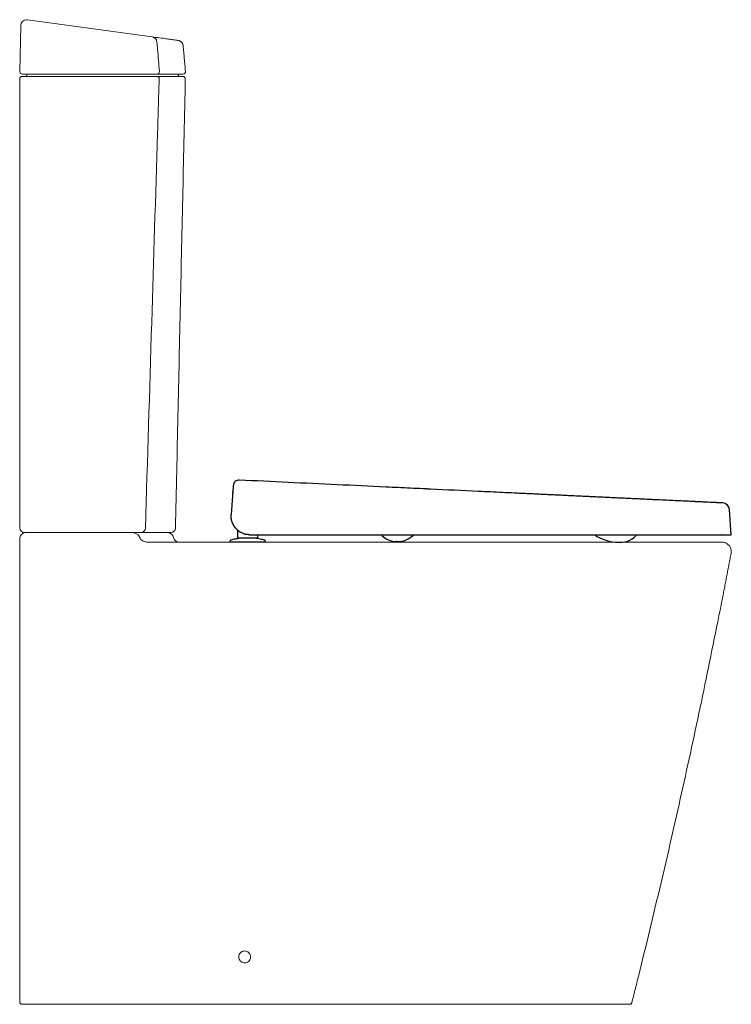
# Model space of a CAD drawing. Header units: millimetres. Extents: x 3780.036 to 3780.637, y 1874.468 to 1875.299.
import ezdxf

# ---------------------------------------------------------------- set-up
doc = ezdxf.new("R2010")
doc.units = ezdxf.units.MM
doc.linetypes.add('SLD-Solid', pattern=[0])
doc.layers.add('SANINDUSA', color=3, linetype='Continuous')

msp = doc.modelspace()

# ---------------------------------------------------------------- linework, layer by layer
at = {"layer": 'SANINDUSA', "linetype": 'SLD-Solid', "lineweight": 15}
for p, q in [((3780.04244, 1875.2989), (3780.04312, 1875.29885)), ((3780.04312, 1875.29885), (3780.14823, 1875.28443)), ((3780.03732, 1875.29399), (3780.03664, 1875.25505)), ((3780.03644, 1874.87002), (3780.03644, 1875.24902)), ((3780.03844, 1875.25102), (3780.04144, 1875.25102)), ((3780.04176, 1875.25302), (3780.03876, 1875.25302)), ((3780.04144, 1875.25102), (3780.1494, 1875.25102)), ((3780.14963, 1875.25302), (3780.04176, 1875.25302)), ((3780.04144, 1874.86602), (3780.04044, 1874.86602)), ((3780.13784, 1874.86602), (3780.04144, 1874.86602))]:
    msp.add_line(p, q, dxfattribs=at)
at = {"layer": 'SANINDUSA'}
for p, q in [((3780.21651, 1874.90275), (3780.21651, 1874.90277)), ((3780.63749, 1874.86428), (3780.636, 1874.88552)), ((3780.22059, 1874.86141), (3780.22059, 1874.86812)), ((3780.214, 1874.85853), (3780.214, 1874.85802)), ((3780.22159, 1874.86141), (3780.22059, 1874.86141)), ((3780.23639, 1874.86141), (3780.22159, 1874.86141)), ((3780.22832, 1874.86451), (3780.22812, 1874.86454)), ((3780.22852, 1874.86447), (3780.22832, 1874.86451)), ((3780.22873, 1874.86444), (3780.22852, 1874.86447)), ((3780.22893, 1874.86442), (3780.22873, 1874.86444)), ((3780.22913, 1874.86439), (3780.22893, 1874.86442)), ((3780.244, 1874.85802), (3780.229, 1874.85802)), ((3780.22934, 1874.86437), (3780.22913, 1874.86439)), ((3780.22954, 1874.86435), (3780.22934, 1874.86437)), ((3780.22975, 1874.86433), (3780.22954, 1874.86435)), ((3780.22995, 1874.86432), (3780.22975, 1874.86433)), ((3780.23015, 1874.86431), (3780.22995, 1874.86432)), ((3780.23036, 1874.8643), (3780.23015, 1874.86431)), ((3780.23057, 1874.86428), (3780.23036, 1874.8643)), ((3780.23057, 1874.86428), (3780.23098, 1874.86428)), ((3780.23098, 1874.86428), (3780.45961, 1874.86428)), ((3780.23658, 1874.86141), (3780.23639, 1874.86141)), ((3780.23677, 1874.86141), (3780.23658, 1874.86141)), ((3780.23739, 1874.86141), (3780.23677, 1874.86141)), ((3780.23739, 1874.86428), (3780.23739, 1874.86141)), ((3780.244, 1874.85802), (3780.244, 1874.85853)), ((3780.35222, 1874.8587), (3780.35287, 1874.85862)), ((3780.53781, 1874.86428), (3780.53781, 1874.86428)), ((3780.53816, 1874.86428), (3780.53816, 1874.86428)), ((3780.54485, 1874.85803), (3780.54502, 1874.85804)), ((3780.55094, 1874.86428), (3780.55094, 1874.86428))]:
    msp.add_line(p, q, dxfattribs=at)
at = {"layer": 'SANINDUSA', "flags": 128}
for points in [[(3780.21665, 1874.90477), (3780.21583, 1874.89309), (3780.21502, 1874.8814)], [(3780.21649, 1874.90254), (3780.21649, 1874.90256), (3780.21649, 1874.90257)], [(3780.21649, 1874.9025), (3780.21649, 1874.90252), (3780.21649, 1874.90254)], [(3780.21651, 1874.90282), (3780.21651, 1874.90284), (3780.21651, 1874.90285)], [(3780.21651, 1874.90279), (3780.21651, 1874.9028), (3780.21651, 1874.90282)], [(3780.21651, 1874.90277), (3780.21651, 1874.90277), (3780.21651, 1874.90279)], [(3780.21608, 1874.89666), (3780.21608, 1874.89666)], [(3780.34252, 1874.86356), (3780.34257, 1874.86351), (3780.34259, 1874.86349), (3780.3426, 1874.86348), (3780.3426, 1874.86348), (3780.3426, 1874.86348), (3780.3426, 1874.86348), (3780.3426, 1874.86348), (3780.3426, 1874.86348), (3780.3426, 1874.86348), (3780.3426, 1874.86348), (3780.3426, 1874.86348), (3780.34597, 1874.86089), (3780.34897, 1874.85951), (3780.35222, 1874.8587)], [(3780.35498, 1874.85853), (3780.35542, 1874.85852), (3780.35545, 1874.85852), (3780.35547, 1874.85852), (3780.35547, 1874.85852), (3780.35547, 1874.85852), (3780.35547, 1874.85852), (3780.35547, 1874.85852), (3780.35547, 1874.85852), (3780.35688, 1874.85854), (3780.35799, 1874.8586), (3780.35912, 1874.85873), (3780.36029, 1874.85895), (3780.36234, 1874.85958), (3780.36459, 1874.86068), (3780.36721, 1874.86243), (3780.36832, 1874.86329), (3780.36839, 1874.86335), (3780.3684, 1874.86336), (3780.3684, 1874.86336), (3780.3684, 1874.86336), (3780.3684, 1874.86336), (3780.3684, 1874.86336), (3780.3684, 1874.86336), (3780.3684, 1874.86336), (3780.36861, 1874.86353), (3780.3687, 1874.8636)], [(3780.52335, 1874.86319), (3780.52351, 1874.86311), (3780.52374, 1874.86297), (3780.52386, 1874.86291), (3780.52389, 1874.86289), (3780.5239, 1874.86289), (3780.5239, 1874.86289), (3780.5239, 1874.86289), (3780.5239, 1874.86289), (3780.5239, 1874.86289), (3780.5239, 1874.86289), (3780.5239, 1874.86289), (3780.5239, 1874.86289), (3780.5239, 1874.86289), (3780.52848, 1874.86068), (3780.53319, 1874.85912), (3780.53546, 1874.85863), (3780.53971, 1874.85812), (3780.54099, 1874.85805), (3780.54176, 1874.85803), (3780.54254, 1874.85802), (3780.54308, 1874.85802), (3780.54324, 1874.85802), (3780.54332, 1874.85802), (3780.54333, 1874.85802), (3780.54334, 1874.85802), (3780.54335, 1874.85802), (3780.54335, 1874.85802), (3780.54335, 1874.85802), (3780.54335, 1874.85802), (3780.54335, 1874.85802), (3780.54335, 1874.85802), (3780.54336, 1874.85802), (3780.54362, 1874.85802), (3780.54403, 1874.85802)], [(3780.54502, 1874.85804), (3780.54522, 1874.85805), (3780.54526, 1874.85805), (3780.54527, 1874.85805), (3780.54527, 1874.85805), (3780.54527, 1874.85805), (3780.54527, 1874.85805), (3780.54527, 1874.85805), (3780.54527, 1874.85805), (3780.54527, 1874.85805), (3780.54715, 1874.85823), (3780.5486, 1874.85849), (3780.55003, 1874.85887), (3780.55182, 1874.85959), (3780.55376, 1874.8607), (3780.55585, 1874.86236), (3780.5564, 1874.86288), (3780.55647, 1874.86294), (3780.5565, 1874.86298), (3780.55651, 1874.86298), (3780.55651, 1874.86298), (3780.55651, 1874.86298), (3780.55651, 1874.86298), (3780.55651, 1874.86298), (3780.55651, 1874.86298), (3780.55651, 1874.86298), (3780.55651, 1874.86298), (3780.55651, 1874.86298), (3780.55653, 1874.86301), (3780.55657, 1874.86304)]]:
    msp.add_lwpolyline(points, dxfattribs=at)
at = {"layer": 'SANINDUSA', "linetype": 'SLD-Solid', "lineweight": 15}
for centre, radius, start, end in [((3780.04232, 1875.2939), 0.005, 90.00079, 178.99938), ((3780.14751, 1875.27959), 0.00489, 3.64724, 81.5529), ((3780.03844, 1875.24902), 0.002, 90, 180), ((3780.03864, 1875.25502), 0.002, 178.99867, 270.00085), ((3780.04144, 1875.25202), 0.001, 270, 0), ((3780.04344, 1875.25202), 0.001, 90, 180), ((3780.15229, 1875.24904), 0.00197, 357.21707, 89.10813), ((3780.15251, 1875.25499), 0.00198, 270.94253, 5.65796), ((3780.16944, 1875.25202), 0.001, 0, 90), ((3780.17144, 1875.25202), 0.001, 180, 270), ((3780.17435, 1875.24902), 0.002, 359.25972, 90), ((3780.17448, 1875.25502), 0.002, 269.99992, 5.37701), ((3780.04044, 1874.87002), 0.004, 180, 270), ((3780.04144, 1874.86102), 0.005, 90, 180), ((3780.13872, 1874.86993), 0.00391, 271.18447, 359.21833), ((3780.16144, 1874.86102), 0.005, 11.53696, 90), ((3780.16402, 1874.87002), 0.004, 270, 358.99521), ((3780.13285, 1874.86006), 0.00539, 20.00539, 85.28215), ((3780.17124, 1874.86302), 0.005, 191.53696, 270), ((3780.03844, 1874.47002), 0.002, 180, 270)]:
    msp.add_arc(centre, radius, start, end, dxfattribs=at)
at = {"layer": 'SANINDUSA'}
msp.add_arc((3780.62971, 1874.88478), 0.00634, 6.68338, 84.61669, dxfattribs=at)
at = {"layer": 'SANINDUSA', "linetype": 'SLD-Solid', "lineweight": 15}
for points, knots in [([(3780.14823, 1875.28443), (3780.1504, 1875.28413), (3780.15474, 1875.28353), (3780.15994, 1875.28282), (3780.16416, 1875.28224), (3780.1674, 1875.28179), (3780.16944, 1875.28151), (3780.17035, 1875.28139), (3780.17017, 1875.28141), (3780.17014, 1875.28141)], [0, 0, 0, 0, 0.156137, 0.312274, 0.469325, 0.626375, 0.796696, 0.967164, 1, 1, 1, 1]), ([(3780.17453, 1875.2769), (3780.17453, 1875.27694), (3780.17453, 1875.27736), (3780.1743, 1875.27809), (3780.17389, 1875.27902), (3780.17334, 1875.27976), (3780.17273, 1875.28034), (3780.17212, 1875.28076), (3780.17156, 1875.28104), (3780.17109, 1875.28121), (3780.17075, 1875.2813), (3780.17058, 1875.28134), (3780.1705, 1875.28136), (3780.17049, 1875.28136), (3780.17048, 1875.28136)], [0, 0, 0, 0, 0.019287, 0.18658, 0.338036, 0.475942, 0.600728, 0.711781, 0.807547, 0.884985, 0.938416, 0.968572, 0.994174, 1, 1, 1, 1]), ([(3780.15239, 1875.2799), (3780.15256, 1875.27792), (3780.15326, 1875.26968), (3780.15395, 1875.26144), (3780.15448, 1875.25519)], [0, 0, 0, 0, 0.241314, 1, 1, 1, 1]), ([(3780.15426, 1875.24895), (3780.1542, 1875.24697), (3780.15373, 1875.23168), (3780.15163, 1875.16308), (3780.14781, 1875.0387), (3780.1444, 1874.92764), (3780.14263, 1874.86988)], [0, 0, 0, 0, 0.015626, 0.121074, 0.542865, 1, 1, 1, 1]), ([(3780.1494, 1875.25102), (3780.14972, 1875.25102), (3780.15038, 1875.25102), (3780.15126, 1875.25102), (3780.15198, 1875.25102), (3780.1522, 1875.25102), (3780.15232, 1875.25102)], [0, 0, 0, 0, 0.239166, 0.492772, 0.746385, 1, 1, 1, 1]), ([(3780.15255, 1875.25302), (3780.15244, 1875.25302), (3780.15223, 1875.25302), (3780.15154, 1875.25302), (3780.15065, 1875.25302), (3780.14997, 1875.25302), (3780.14963, 1875.25302)], [0, 0, 0, 0, 0.236803, 0.490805, 0.745412, 1, 1, 1, 1]), ([(3780.15232, 1875.25102), (3780.15454, 1875.25102), (3780.159, 1875.25102), (3780.16428, 1875.25102), (3780.16855, 1875.25102), (3780.17169, 1875.25102), (3780.17363, 1875.25102), (3780.17441, 1875.25102), (3780.1743, 1875.25102), (3780.17428, 1875.25102)], [0, 0, 0, 0, 0.1595652, 0.3191895, 0.4787548, 0.6404974, 0.8023017, 0.9640444, 1, 1, 1, 1]), ([(3780.17433, 1875.25302), (3780.17433, 1875.25302), (3780.17434, 1875.25302), (3780.17294, 1875.25302), (3780.17055, 1875.25302), (3780.1674, 1875.25302), (3780.16337, 1875.25302), (3780.15851, 1875.25302), (3780.15453, 1875.25302), (3780.15255, 1875.25302)], [0, 0, 0, 0, 0.1150404, 0.2879464, 0.4302737, 0.5727261, 0.7152203, 0.8576726, 1, 1, 1, 1]), ([(3780.1388, 1874.86602), (3780.13876, 1874.86602), (3780.13867, 1874.86602), (3780.13842, 1874.86602), (3780.13814, 1874.86602), (3780.13793, 1874.86602), (3780.13784, 1874.86602)], [0, 0, 0, 0, 0.263065, 0.526136, 0.78921, 1, 1, 1, 1]), ([(3780.16392, 1874.86602), (3780.16395, 1874.86602), (3780.16406, 1874.86602), (3780.16329, 1874.86602), (3780.1616, 1874.86602), (3780.15891, 1874.86602), (3780.15532, 1874.86602), (3780.15078, 1874.86602), (3780.14537, 1874.86602), (3780.14099, 1874.86602), (3780.1388, 1874.86602)], [0, 0, 0, 0, 0.047492, 0.183083, 0.319517, 0.455951, 0.591541, 0.727132, 0.863566, 1, 1, 1, 1]), ([(3780.03644, 1874.85776), (3780.03644, 1874.85807), (3780.03644, 1874.85872), (3780.03644, 1874.85964), (3780.03644, 1874.8604), (3780.03644, 1874.86092), (3780.03644, 1874.86098), (3780.03644, 1874.86102)], [0, 0, 0, 0, 0.185, 0.388749, 0.5925, 0.796251, 1, 1, 1, 1]), ([(3780.03644, 1874.85734), (3780.03644, 1874.84439), (3780.03644, 1874.80618), (3780.03644, 1874.74279), (3780.03644, 1874.6672), (3780.03644, 1874.59173), (3780.03644, 1874.526), (3780.03644, 1874.48547), (3780.03644, 1874.47002)], [0, 0, 0, 0, 0.10004, 0.295009, 0.489979, 0.684937, 0.879896, 1, 1, 1, 1]), ([(3780.14418, 1874.85802), (3780.14369, 1874.85805), (3780.14251, 1874.85812), (3780.14077, 1874.85874), (3780.13919, 1874.85984), (3780.13829, 1874.86099), (3780.13799, 1874.86173), (3780.13792, 1874.86191)], [0, 0, 0, 0, 0.183968, 0.454435, 0.703933, 0.926438, 1, 1, 1, 1]), ([(3780.62948, 1874.85802), (3780.62934, 1874.85802), (3780.62908, 1874.85802), (3780.62697, 1874.85802), (3780.62369, 1874.85802), (3780.61918, 1874.85802), (3780.61361, 1874.85802), (3780.60695, 1874.85802), (3780.59925, 1874.85802), (3780.59052, 1874.85802), (3780.58085, 1874.85802), (3780.57032, 1874.85802), (3780.55901, 1874.85802), (3780.54696, 1874.85802), (3780.53427, 1874.85802), (3780.52105, 1874.85802), (3780.5082, 1874.85802), (3780.49582, 1874.85802), (3780.48405, 1874.85802), (3780.47216, 1874.85802), (3780.46021, 1874.85802), (3780.43268, 1874.85802), (3780.38787, 1874.85802), (3780.2865, 1874.85802), (3780.2047, 1874.85802), (3780.14418, 1874.85802)], [0, 0, 0, 0, 0.026167, 0.052385, 0.078551, 0.103288, 0.128113, 0.15294, 0.177678, 0.202417, 0.227245, 0.252072, 0.27681, 0.301549, 0.326377, 0.351203, 0.375941, 0.396364, 0.416836, 0.437363, 0.457907, 0.47839, 0.579051, 0.688522, 1, 1, 1, 1]), ([(3780.63733, 1874.84852), (3780.63742, 1874.84942), (3780.63758, 1874.85122), (3780.63667, 1874.85383), (3780.63502, 1874.856), (3780.63272, 1874.85749), (3780.63076, 1874.85799), (3780.62967, 1874.85801), (3780.62948, 1874.85802)], [0, 0, 0, 0, 0.1917355, 0.3834705, 0.5752053, 0.7669405, 0.9586766, 1, 1, 1, 1]), ([(3780.55929, 1874.49262), (3780.56555, 1874.51818), (3780.57805, 1874.56928), (3780.59562, 1874.64619), (3780.6124, 1874.72325), (3780.6228, 1874.77478), (3780.628, 1874.80054)], [0, 0, 0, 0, 0.250158, 0.500187, 0.750123, 1, 1, 1, 1]), ([(3780.23144, 1874.50802), (3780.23138, 1874.50859), (3780.23127, 1874.50972), (3780.23039, 1874.51123), (3780.2291, 1874.51237), (3780.22749, 1874.513), (3780.22579, 1874.51307), (3780.22416, 1874.51257), (3780.22279, 1874.51158), (3780.22183, 1874.51019), (3780.22137, 1874.50854), (3780.22148, 1874.50683), (3780.22216, 1874.50524), (3780.22334, 1874.50397), (3780.22486, 1874.50317), (3780.22656, 1874.50292), (3780.22823, 1874.50325), (3780.22969, 1874.5041), (3780.23079, 1874.50538), (3780.23136, 1874.50676), (3780.23142, 1874.50767), (3780.23144, 1874.50802)], [0, 0, 0, 0, 0.054587, 0.10918, 0.163588, 0.217449, 0.270695, 0.32353, 0.376329, 0.42947, 0.483188, 0.53748, 0.592092, 0.646619, 0.700687, 0.754126, 0.80705, 0.859801, 0.912788, 0.966317, 1, 1, 1, 1]), ([(3780.55929, 1874.49262), (3780.55822, 1874.48831), (3780.55631, 1874.48061), (3780.55437, 1874.47292), (3780.55352, 1874.46953)], [0, 0, 0, 0, 0.55988, 1, 1, 1, 1]), ([(3780.03844, 1874.46802), (3780.03846, 1874.46802), (3780.0385, 1874.46802), (3780.03891, 1874.46802), (3780.0396, 1874.46802), (3780.04051, 1874.46802), (3780.04118, 1874.46802), (3780.04152, 1874.46802)], [0, 0, 0, 0, 0.162615, 0.37397, 0.58325, 0.791608, 1, 1, 1, 1]), ([(3780.04152, 1874.46802), (3780.12316, 1874.46802), (3780.23815, 1874.46802), (3780.36548, 1874.46802), (3780.41428, 1874.46802), (3780.43284, 1874.46802), (3780.44215, 1874.46802), (3780.45139, 1874.46802), (3780.4608, 1874.46802), (3780.47029, 1874.46802), (3780.47989, 1874.46802), (3780.48921, 1874.46802), (3780.4981, 1874.46802), (3780.50639, 1874.46802), (3780.51415, 1874.46802), (3780.52136, 1874.46802), (3780.5279, 1874.46802), (3780.53367, 1874.46802), (3780.5387, 1874.46802), (3780.54299, 1874.46802), (3780.5463, 1874.46802), (3780.5487, 1874.46802), (3780.55033, 1874.46802), (3780.55138, 1874.46802), (3780.55151, 1874.46802), (3780.55158, 1874.46802)], [0, 0, 0, 0, 0.422011, 0.59441, 0.658211, 0.674275, 0.690366, 0.706424, 0.722444, 0.740131, 0.757817, 0.776018, 0.794219, 0.811905, 0.829592, 0.847793, 0.865995, 0.883688, 0.90138, 0.919589, 0.937799, 0.953183, 0.968568, 0.984284, 1, 1, 1, 1]), ([(3780.55158, 1874.46802), (3780.5518, 1874.46804), (3780.55225, 1874.46808), (3780.55285, 1874.46843), (3780.55331, 1874.46892), (3780.55345, 1874.46933), (3780.55352, 1874.46953)], [0, 0, 0, 0, 0.254776, 0.509556, 0.764339, 1, 1, 1, 1])]:
    msp.add_open_spline(points, degree=3, knots=knots, dxfattribs=at)
for points in [[(3780.17647, 1875.2552), (3780.17454, 1875.27691)], [(3780.16802, 1874.86993), (3780.17635, 1875.24897)], [(3780.03644, 1874.85776), (3780.03644, 1874.85734)], [(3780.63733, 1874.84852), (3780.63009, 1874.8111)], [(3780.628, 1874.80054), (3780.63009, 1874.8111)]]:
    msp.add_open_spline(points, degree=1, dxfattribs=at)
at = {"layer": 'SANINDUSA'}
for points, knots in [([(3780.22194, 1874.91035), (3780.2213, 1874.91036), (3780.22, 1874.91022), (3780.21831, 1874.90918), (3780.21707, 1874.90762), (3780.21683, 1874.90634), (3780.21668, 1874.90513)], [0, 0, 0, 0, 0.250101, 0.500259, 0.750273, 1, 1, 1, 1]), ([(3780.46243, 1874.89901), (3780.46197, 1874.89903), (3780.46129, 1874.89906), (3780.46049, 1874.8991), (3780.46012, 1874.89912), (3780.45997, 1874.89912), (3780.45993, 1874.89912), (3780.4599, 1874.89913), (3780.4599, 1874.89913), (3780.45987, 1874.89913), (3780.45975, 1874.89913), (3780.45795, 1874.89922), (3780.45277, 1874.89946), (3780.44094, 1874.90002), (3780.41729, 1874.90114), (3780.39617, 1874.90213), (3780.3816, 1874.90282), (3780.38043, 1874.90287), (3780.3801, 1874.90289), (3780.37998, 1874.90289), (3780.37996, 1874.9029), (3780.37995, 1874.9029), (3780.37995, 1874.9029), (3780.37994, 1874.9029), (3780.37993, 1874.9029), (3780.37987, 1874.9029), (3780.3797, 1874.90291), (3780.37868, 1874.90296), (3780.37427, 1874.90316), (3780.36308, 1874.90369), (3780.33898, 1874.90483), (3780.29079, 1874.9071), (3780.24948, 1874.90905), (3780.22194, 1874.91035)], [0, 0, 0, 0, 0.015625, 0.023437, 0.027344, 0.02832, 0.028809, 0.028809, 0.029053, 0.029053, 0.029297, 0.03125, 0.0625, 0.125, 0.25, 0.5, 0.515625, 0.519531, 0.521484, 0.521729, 0.521851, 0.521881, 0.521881, 0.521912, 0.521912, 0.521973, 0.522461, 0.523437, 0.53125, 0.5625, 0.625, 0.75, 1, 1, 1, 1]), ([(3780.50243, 1874.89712), (3780.5024, 1874.89712), (3780.50237, 1874.89712), (3780.50232, 1874.89713), (3780.50225, 1874.89713), (3780.50207, 1874.89714), (3780.50171, 1874.89715), (3780.50099, 1874.89719), (3780.50038, 1874.89722), (3780.49997, 1874.89724)], [0, 0, 0, 0, 0.03125, 0.03125, 0.0625, 0.125, 0.25, 0.5, 1, 1, 1, 1]), ([(3780.54496, 1874.89511), (3780.54495, 1874.89512), (3780.54493, 1874.89512), (3780.54491, 1874.89512), (3780.54488, 1874.89512), (3780.54479, 1874.89512), (3780.54463, 1874.89513), (3780.54431, 1874.89515), (3780.54366, 1874.89518), (3780.5431, 1874.8952), (3780.54273, 1874.89522)], [0, 0, 0, 0, 0.015625, 0.015625, 0.03125, 0.0625, 0.125, 0.25, 0.5, 1, 1, 1, 1]), ([(3780.6303, 1874.89109), (3780.6303, 1874.89109), (3780.62882, 1874.89116), (3780.62562, 1874.89131), (3780.62511, 1874.89133), (3780.62496, 1874.89134), (3780.6249, 1874.89134), (3780.62487, 1874.89135), (3780.62486, 1874.89135), (3780.62482, 1874.89135), (3780.62459, 1874.89136), (3780.6235, 1874.89141), (3780.62036, 1874.89156), (3780.61543, 1874.89179), (3780.61059, 1874.89202), (3780.6084, 1874.89212), (3780.60774, 1874.89215), (3780.60748, 1874.89217), (3780.60742, 1874.89217), (3780.60741, 1874.89217), (3780.60738, 1874.89217), (3780.60734, 1874.89217), (3780.60718, 1874.89218), (3780.60614, 1874.89223), (3780.60139, 1874.89245), (3780.59201, 1874.8929), (3780.58213, 1874.89336), (3780.57669, 1874.89362), (3780.57641, 1874.89363), (3780.57627, 1874.89364), (3780.5762, 1874.89364), (3780.57617, 1874.89364), (3780.57617, 1874.89364), (3780.57615, 1874.89364), (3780.57589, 1874.89366), (3780.57512, 1874.89369), (3780.57334, 1874.89378), (3780.56971, 1874.89395), (3780.5665, 1874.8941), (3780.56433, 1874.8942)], [0, 0, 0, 0, 0.25, 0.28125, 0.289063, 0.292969, 0.293945, 0.293945, 0.294922, 0.294922, 0.296875, 0.3125, 0.375, 0.5, 0.5625, 0.578125, 0.585938, 0.587891, 0.587891, 0.588379, 0.588379, 0.588867, 0.589844, 0.59375, 0.625, 0.75, 0.875, 0.878906, 0.880859, 0.881836, 0.882324, 0.882324, 0.882568, 0.882568, 0.882813, 0.890625, 0.90625, 0.9375, 1, 1, 1, 1]), ([(3780.21498, 1874.88033), (3780.21498, 1874.88045), (3780.21498, 1874.88069), (3780.21499, 1874.88105), (3780.21501, 1874.88128), (3780.21502, 1874.8814)], [0, 0, 0, 0, 0.332831, 0.666183, 1, 1, 1, 1]), ([(3780.21499, 1874.87973), (3780.21498, 1874.87983), (3780.21498, 1874.88003), (3780.21498, 1874.88023), (3780.21498, 1874.88033)], [0, 0, 0, 0, 0.4998989, 1, 1, 1, 1]), ([(3780.21503, 1874.87894), (3780.21502, 1874.87908), (3780.215, 1874.87935), (3780.21499, 1874.87962), (3780.21499, 1874.87976)], [0, 0, 0, 0, 0.499877, 1, 1, 1, 1]), ([(3780.21502, 1874.87912), (3780.21501, 1874.87922), (3780.215, 1874.87942), (3780.21499, 1874.87963), (3780.21499, 1874.87973)], [0, 0, 0, 0, 0.4999311, 1, 1, 1, 1]), ([(3780.21507, 1874.87852), (3780.21506, 1874.87862), (3780.21504, 1874.87882), (3780.21503, 1874.87902), (3780.21502, 1874.87912)], [0, 0, 0, 0, 0.499963, 1, 1, 1, 1]), ([(3780.21515, 1874.87792), (3780.21514, 1874.87802), (3780.21511, 1874.87822), (3780.21509, 1874.87842), (3780.21507, 1874.87852)], [0, 0, 0, 0, 0.4999949, 1, 1, 1, 1]), ([(3780.21521, 1874.87754), (3780.2152, 1874.8776), (3780.21518, 1874.87773), (3780.21516, 1874.87786), (3780.21515, 1874.87792)], [0, 0, 0, 0, 0.500014, 1, 1, 1, 1]), ([(3780.21529, 1874.87716), (3780.21527, 1874.87722), (3780.21525, 1874.87735), (3780.21523, 1874.87747), (3780.21521, 1874.87754)], [0, 0, 0, 0, 0.500028, 1, 1, 1, 1]), ([(3780.21537, 1874.87678), (3780.21535, 1874.87684), (3780.21532, 1874.87697), (3780.2153, 1874.87709), (3780.21529, 1874.87716)], [0, 0, 0, 0, 0.500042, 1, 1, 1, 1]), ([(3780.21545, 1874.8764), (3780.21544, 1874.87646), (3780.21541, 1874.87659), (3780.21538, 1874.87671), (3780.21537, 1874.87678)], [0, 0, 0, 0, 0.5000557, 1, 1, 1, 1]), ([(3780.21555, 1874.87603), (3780.21554, 1874.87609), (3780.2155, 1874.87622), (3780.21547, 1874.87634), (3780.21545, 1874.8764)], [0, 0, 0, 0, 0.50007, 1, 1, 1, 1]), ([(3780.21566, 1874.87566), (3780.21564, 1874.87573), (3780.2156, 1874.87585), (3780.21557, 1874.87597), (3780.21555, 1874.87603)], [0, 0, 0, 0, 0.500085, 1, 1, 1, 1]), ([(3780.21577, 1874.8753), (3780.21575, 1874.87536), (3780.21571, 1874.87548), (3780.21568, 1874.8756), (3780.21566, 1874.87566)], [0, 0, 0, 0, 0.5001, 1, 1, 1, 1]), ([(3780.21589, 1874.87494), (3780.21587, 1874.875), (3780.21583, 1874.87512), (3780.21579, 1874.87524), (3780.21577, 1874.8753)], [0, 0, 0, 0, 0.500115, 1, 1, 1, 1]), ([(3780.216, 1874.87465), (3780.21598, 1874.8747), (3780.21595, 1874.8748), (3780.21591, 1874.87489), (3780.21589, 1874.87494)], [0, 0, 0, 0, 0.500489, 1, 1, 1, 1]), ([(3780.21622, 1874.8741), (3780.21618, 1874.87419), (3780.21611, 1874.87437), (3780.21604, 1874.87455), (3780.216, 1874.87465)], [0, 0, 0, 0, 0.499841, 1, 1, 1, 1]), ([(3780.21646, 1874.87356), (3780.21642, 1874.87365), (3780.21634, 1874.87383), (3780.21626, 1874.87401), (3780.21622, 1874.8741)], [0, 0, 0, 0, 0.499876, 1, 1, 1, 1]), ([(3780.21671, 1874.87305), (3780.21666, 1874.87313), (3780.21658, 1874.8733), (3780.2165, 1874.87348), (3780.21646, 1874.87356)], [0, 0, 0, 0, 0.499911, 1, 1, 1, 1]), ([(3780.21697, 1874.87254), (3780.21693, 1874.87263), (3780.21684, 1874.87279), (3780.21675, 1874.87296), (3780.21671, 1874.87305)], [0, 0, 0, 0, 0.499944, 1, 1, 1, 1]), ([(3780.21719, 1874.87216), (3780.21716, 1874.87222), (3780.21708, 1874.87235), (3780.21701, 1874.87248), (3780.21697, 1874.87254)], [0, 0, 0, 0, 0.4999798, 1, 1, 1, 1]), ([(3780.21742, 1874.87179), (3780.21738, 1874.87185), (3780.2173, 1874.87197), (3780.21723, 1874.8721), (3780.21719, 1874.87216)], [0, 0, 0, 0, 0.5000007, 1, 1, 1, 1]), ([(3780.21763, 1874.87147), (3780.21759, 1874.87152), (3780.21752, 1874.87162), (3780.21745, 1874.87173), (3780.21742, 1874.87179)], [0, 0, 0, 0, 0.500018, 1, 1, 1, 1]), ([(3780.21784, 1874.87115), (3780.2178, 1874.87121), (3780.21773, 1874.87131), (3780.21766, 1874.87141), (3780.21763, 1874.87147)], [0, 0, 0, 0, 0.500034, 1, 1, 1, 1]), ([(3780.21805, 1874.87085), (3780.21802, 1874.8709), (3780.21794, 1874.871), (3780.21787, 1874.8711), (3780.21784, 1874.87115)], [0, 0, 0, 0, 0.50005, 1, 1, 1, 1]), ([(3780.21827, 1874.87056), (3780.21823, 1874.87061), (3780.21816, 1874.87071), (3780.21809, 1874.8708), (3780.21805, 1874.87085)], [0, 0, 0, 0, 0.500065, 1, 1, 1, 1]), ([(3780.21849, 1874.87028), (3780.21845, 1874.87032), (3780.21838, 1874.87042), (3780.21831, 1874.87051), (3780.21827, 1874.87056)], [0, 0, 0, 0, 0.500081, 1, 1, 1, 1]), ([(3780.21872, 1874.87), (3780.21868, 1874.87005), (3780.2186, 1874.87014), (3780.21853, 1874.87023), (3780.21849, 1874.87028)], [0, 0, 0, 0, 0.500095, 1, 1, 1, 1]), ([(3780.21894, 1874.86974), (3780.2189, 1874.86978), (3780.21883, 1874.86987), (3780.21875, 1874.86996), (3780.21872, 1874.87)], [0, 0, 0, 0, 0.5001099, 1, 1, 1, 1]), ([(3780.21917, 1874.86949), (3780.21913, 1874.86953), (3780.21906, 1874.86961), (3780.21898, 1874.8697), (3780.21894, 1874.86974)], [0, 0, 0, 0, 0.500118, 1, 1, 1, 1]), ([(3780.21917, 1874.86949), (3780.21926, 1874.86939), (3780.21945, 1874.86918), (3780.21975, 1874.86888), (3780.22006, 1874.86858), (3780.22039, 1874.86828), (3780.22074, 1874.86798), (3780.22111, 1874.86769), (3780.2215, 1874.86739), (3780.22196, 1874.86706), (3780.2225, 1874.86671), (3780.22327, 1874.86625), (3780.22428, 1874.86573), (3780.22528, 1874.86532), (3780.22612, 1874.86503), (3780.22673, 1874.86485), (3780.2274, 1874.86468), (3780.22787, 1874.86459), (3780.22812, 1874.86454)], [0, 0, 0, 0, 0.03962, 0.080175, 0.121773, 0.164526, 0.208554, 0.253989, 0.301054, 0.349964, 0.416663, 0.487742, 0.606417, 0.744221, 0.800723, 0.862367, 0.92729, 1, 1, 1, 1]), ([(3780.21491, 1874.85973), (3780.21478, 1874.85968), (3780.21453, 1874.85958), (3780.21424, 1874.85929), (3780.21404, 1874.85893), (3780.21402, 1874.85866), (3780.214, 1874.85853)], [0, 0, 0, 0, 0.2500029, 0.4999983, 0.7500009, 1, 1, 1, 1]), ([(3780.229, 1874.85802), (3780.22502, 1874.85802), (3780.22121, 1874.85802), (3780.21558, 1874.85802), (3780.214, 1874.85802), (3780.214, 1874.85802)], [0, 0, 0, 0, 0.5, 0.5, 1, 1, 1, 1]), ([(3780.22218, 1874.86124), (3780.22092, 1874.86105), (3780.21841, 1874.86067), (3780.21596, 1874.86001), (3780.21491, 1874.85973)], [0, 0, 0, 0, 0.499943, 1, 1, 1, 1]), ([(3780.22831, 1874.86141), (3780.2276, 1874.8614), (3780.22644, 1874.86139), (3780.22493, 1874.86135), (3780.22373, 1874.86132), (3780.22266, 1874.86129), (3780.22235, 1874.86126), (3780.22218, 1874.86124)], [0, 0, 0, 0, 0.239513, 0.391659, 0.568231, 0.768924, 1, 1, 1, 1]), ([(3780.2431, 1874.85973), (3780.24213, 1874.86), (3780.23985, 1874.86062), (3780.2357, 1874.86128), (3780.23539, 1874.86128), (3780.23445, 1874.86134), (3780.23352, 1874.86137), (3780.23255, 1874.8614), (3780.23185, 1874.86141), (3780.2315, 1874.86141)], [0, 0, 0, 0, 0.265526, 0.530991, 0.6532, 0.757352, 0.846784, 0.923407, 1, 1, 1, 1]), ([(3780.244, 1874.85853), (3780.24399, 1874.85866), (3780.24396, 1874.85893), (3780.24377, 1874.85929), (3780.24347, 1874.85958), (3780.24322, 1874.85968), (3780.2431, 1874.85973)], [0, 0, 0, 0, 0.2499963, 0.4999976, 0.7499938, 1, 1, 1, 1]), ([(3780.34211, 1874.86428), (3780.34212, 1874.86421), (3780.34217, 1874.86404), (3780.34231, 1874.86379), (3780.34245, 1874.86363), (3780.34252, 1874.86356)], [0, 0, 0, 0, 0.257617, 0.629173, 1, 1, 1, 1]), ([(3780.35287, 1874.85862), (3780.35302, 1874.8586), (3780.35323, 1874.85858), (3780.3535, 1874.85856), (3780.35375, 1874.85854), (3780.35388, 1874.85854), (3780.35393, 1874.85854), (3780.35396, 1874.85853), (3780.35397, 1874.85853), (3780.35397, 1874.85853), (3780.35397, 1874.85853), (3780.35397, 1874.85853), (3780.35397, 1874.85853), (3780.35397, 1874.85853), (3780.35397, 1874.85853), (3780.35404, 1874.85853), (3780.3541, 1874.85852), (3780.35422, 1874.85852), (3780.35426, 1874.85852), (3780.35429, 1874.85852), (3780.35432, 1874.85852), (3780.35435, 1874.85852), (3780.35435, 1874.85852), (3780.35435, 1874.85852)], [0, 0, 0, 0, 0.107484, 0.373272, 0.507573, 0.57544, 0.609603, 0.61817, 0.622458, 0.624599, 0.625133, 0.625403, 0.625537, 0.625604, 0.625623, 0.625632, 0.84961, 0.891537, 0.908637, 0.924603, 0.940776, 0.958333, 1, 1, 1, 1]), ([(3780.35435, 1874.85852), (3780.35437, 1874.85852), (3780.3544, 1874.85852), (3780.35444, 1874.85852), (3780.35446, 1874.85852), (3780.35447, 1874.85853), (3780.35447, 1874.85853), (3780.35447, 1874.85853)], [0, 0, 0, 0, 0.577206, 0.68376, 0.784692, 0.887602, 1, 1, 1, 1]), ([(3780.35498, 1874.85853), (3780.35495, 1874.85853), (3780.35488, 1874.85853), (3780.35467, 1874.85853), (3780.35459, 1874.85853), (3780.35452, 1874.85853), (3780.35449, 1874.85853), (3780.35448, 1874.85853), (3780.35447, 1874.85853), (3780.35447, 1874.85853), (3780.35447, 1874.85853), (3780.35447, 1874.85853), (3780.35447, 1874.85853)], [0, 0, 0, 0, 0.5, 0.5, 0.75, 0.875, 0.9375, 0.96875, 0.984375, 0.992187, 0.992187, 1, 1, 1, 1]), ([(3780.3687, 1874.8636), (3780.36878, 1874.86367), (3780.36894, 1874.86381), (3780.3691, 1874.86405), (3780.36915, 1874.86422), (3780.36917, 1874.86428)], [0, 0, 0, 0, 0.379166, 0.757476, 1, 1, 1, 1]), ([(3780.52274, 1874.86418), (3780.52274, 1874.86408), (3780.52275, 1874.86388), (3780.52288, 1874.86361), (3780.52307, 1874.86337), (3780.52324, 1874.86326), (3780.52335, 1874.86319)], [0, 0, 0, 0, 0.2530567, 0.503884, 0.7529482, 1, 1, 1, 1]), ([(3780.54403, 1874.85802), (3780.54415, 1874.85802), (3780.54421, 1874.85802), (3780.54432, 1874.85802), (3780.54449, 1874.85802), (3780.54458, 1874.85802), (3780.54485, 1874.85803)], [0, 0, 0, 0, 0.140669, 0.256826, 0.466141, 1, 1, 1, 1]), ([(3780.55657, 1874.86304), (3780.55664, 1874.86312), (3780.55679, 1874.86328), (3780.55694, 1874.86356), (3780.55704, 1874.86387), (3780.55705, 1874.86408), (3780.55705, 1874.86419)], [0, 0, 0, 0, 0.249595, 0.499745, 0.749889, 1, 1, 1, 1]), ([(3780.55704, 1874.86419), (3780.55705, 1874.86419), (3780.55706, 1874.86419), (3780.55704, 1874.86419), (3780.55703, 1874.86419)], [0, 0, 0, 0, 0.222336, 1, 1, 1, 1]), ([(3780.55703, 1874.86419), (3780.55704, 1874.86419), (3780.55706, 1874.86419), (3780.55705, 1874.86419), (3780.55704, 1874.86419)], [0, 0, 0, 0, 0.777678, 1, 1, 1, 1]), ([(3780.62949, 1874.86428), (3780.62948, 1874.86428), (3780.62948, 1874.86428), (3780.6294, 1874.86428), (3780.62934, 1874.86428), (3780.62929, 1874.86428), (3780.62929, 1874.86428)], [0, 0, 0, 0, 0.331195, 0.66257, 0.993984, 1, 1, 1, 1])]:
    msp.add_open_spline(points, degree=3, knots=knots, dxfattribs=at)
for points in [[(3780.21623, 1874.89876), (3780.21623, 1874.8987), (3780.21622, 1874.89863), (3780.21622, 1874.89857)], [(3780.21624, 1874.89896), (3780.21624, 1874.89889), (3780.21623, 1874.89883), (3780.21623, 1874.89876)], [(3780.21626, 1874.89915), (3780.21625, 1874.89908), (3780.21625, 1874.89902), (3780.21624, 1874.89896)], [(3780.21632, 1874.90008), (3780.21632, 1874.90002), (3780.21631, 1874.89996), (3780.21631, 1874.89991)], [(3780.21635, 1874.90042), (3780.21634, 1874.90037), (3780.21634, 1874.90031), (3780.21633, 1874.90025)], [(3780.21636, 1874.90059), (3780.21635, 1874.90054), (3780.21635, 1874.90048), (3780.21635, 1874.90042)], [(3780.21641, 1874.90138), (3780.21641, 1874.90133), (3780.21641, 1874.90128), (3780.2164, 1874.90123)], [(3780.21642, 1874.90153), (3780.21642, 1874.90148), (3780.21642, 1874.90143), (3780.21641, 1874.90138)], [(3780.21645, 1874.90194), (3780.21645, 1874.90191), (3780.21645, 1874.90187), (3780.21644, 1874.90184)], [(3780.21646, 1874.90204), (3780.21646, 1874.90201), (3780.21645, 1874.90197), (3780.21645, 1874.90194)], [(3780.21648, 1874.90236), (3780.21648, 1874.90233), (3780.21648, 1874.90231), (3780.21648, 1874.90228)], [(3780.21653, 1874.90302), (3780.21653, 1874.90301), (3780.21653, 1874.90299), (3780.21652, 1874.90298)], [(3780.21652, 1874.90298), (3780.21652, 1874.90296), (3780.21652, 1874.90295), (3780.21652, 1874.90293)], [(3780.21653, 1874.90312), (3780.21653, 1874.90312), (3780.21653, 1874.90311), (3780.21653, 1874.90311)], [(3780.21653, 1874.90311), (3780.21653, 1874.9031), (3780.21653, 1874.90309), (3780.21653, 1874.90308)], [(3780.21653, 1874.90306), (3780.21653, 1874.90304), (3780.21653, 1874.90303), (3780.21653, 1874.90302)], [(3780.21666, 1874.90496), (3780.21666, 1874.9049), (3780.21665, 1874.90484), (3780.21665, 1874.90477)], [(3780.21668, 1874.90513), (3780.21667, 1874.90508), (3780.21667, 1874.90502), (3780.21666, 1874.90496)], [(3780.46495, 1874.89889), (3780.46411, 1874.89893), (3780.46327, 1874.89897), (3780.46243, 1874.89901)], [(3780.46748, 1874.89877), (3780.46664, 1874.89881), (3780.4658, 1874.89885), (3780.46495, 1874.89889)], [(3780.47001, 1874.89865), (3780.46917, 1874.89869), (3780.46832, 1874.89873), (3780.46748, 1874.89877)], [(3780.47253, 1874.89853), (3780.47169, 1874.89857), (3780.47085, 1874.89861), (3780.47001, 1874.89865)], [(3780.47505, 1874.89841), (3780.47421, 1874.89845), (3780.47337, 1874.89849), (3780.47253, 1874.89853)], [(3780.47756, 1874.89829), (3780.47672, 1874.89833), (3780.47589, 1874.89837), (3780.47505, 1874.89841)], [(3780.48007, 1874.89817), (3780.47924, 1874.89821), (3780.4784, 1874.89825), (3780.47756, 1874.89829)], [(3780.48258, 1874.89806), (3780.48175, 1874.8981), (3780.48091, 1874.89813), (3780.48007, 1874.89817)], [(3780.48508, 1874.89794), (3780.48425, 1874.89798), (3780.48341, 1874.89802), (3780.48258, 1874.89806)], [(3780.48758, 1874.89782), (3780.48675, 1874.89786), (3780.48592, 1874.8979), (3780.48508, 1874.89794)], [(3780.49007, 1874.8977), (3780.48924, 1874.89774), (3780.48841, 1874.89778), (3780.48758, 1874.89782)], [(3780.49256, 1874.89759), (3780.49173, 1874.89762), (3780.4909, 1874.89766), (3780.49007, 1874.8977)], [(3780.49503, 1874.89747), (3780.49421, 1874.89751), (3780.49338, 1874.89755), (3780.49256, 1874.89759)], [(3780.49751, 1874.89735), (3780.49668, 1874.89739), (3780.49586, 1874.89743), (3780.49503, 1874.89747)], [(3780.49997, 1874.89724), (3780.49915, 1874.89727), (3780.49833, 1874.89731), (3780.49751, 1874.89735)], [(3780.5049, 1874.897), (3780.50408, 1874.89704), (3780.50325, 1874.89708), (3780.50243, 1874.89712)], [(3780.50737, 1874.89689), (3780.50655, 1874.89693), (3780.50573, 1874.89696), (3780.5049, 1874.897)], [(3780.50982, 1874.89677), (3780.50901, 1874.89681), (3780.50819, 1874.89685), (3780.50737, 1874.89689)], [(3780.51226, 1874.89666), (3780.51145, 1874.89669), (3780.51064, 1874.89673), (3780.50982, 1874.89677)], [(3780.51469, 1874.89654), (3780.51388, 1874.89658), (3780.51307, 1874.89662), (3780.51226, 1874.89666)], [(3780.51711, 1874.89643), (3780.5163, 1874.89647), (3780.5155, 1874.8965), (3780.51469, 1874.89654)], [(3780.51951, 1874.89631), (3780.51871, 1874.89635), (3780.51791, 1874.89639), (3780.51711, 1874.89643)], [(3780.5219, 1874.8962), (3780.52111, 1874.89624), (3780.52031, 1874.89628), (3780.51951, 1874.89631)], [(3780.52428, 1874.89609), (3780.52349, 1874.89613), (3780.52269, 1874.89616), (3780.5219, 1874.8962)], [(3780.52664, 1874.89598), (3780.52585, 1874.89602), (3780.52506, 1874.89605), (3780.52428, 1874.89609)], [(3780.52898, 1874.89587), (3780.5282, 1874.8959), (3780.52742, 1874.89594), (3780.52664, 1874.89598)], [(3780.53131, 1874.89576), (3780.53054, 1874.89579), (3780.52976, 1874.89583), (3780.52898, 1874.89587)], [(3780.53363, 1874.89565), (3780.53286, 1874.89569), (3780.53209, 1874.89572), (3780.53131, 1874.89576)], [(3780.53593, 1874.89554), (3780.53516, 1874.89558), (3780.5344, 1874.89561), (3780.53363, 1874.89565)], [(3780.53821, 1874.89543), (3780.53745, 1874.89547), (3780.53669, 1874.8955), (3780.53593, 1874.89554)], [(3780.54048, 1874.89533), (3780.53972, 1874.89536), (3780.53897, 1874.8954), (3780.53821, 1874.89543)], [(3780.54273, 1874.89522), (3780.54198, 1874.89525), (3780.54123, 1874.89529), (3780.54048, 1874.89533)], [(3780.5472, 1874.89501), (3780.54645, 1874.89504), (3780.54571, 1874.89508), (3780.54496, 1874.89511)], [(3780.54942, 1874.8949), (3780.54868, 1874.89494), (3780.54794, 1874.89497), (3780.5472, 1874.89501)], [(3780.55161, 1874.8948), (3780.55088, 1874.89484), (3780.55015, 1874.89487), (3780.54942, 1874.8949)], [(3780.55379, 1874.8947), (3780.55307, 1874.89473), (3780.55234, 1874.89477), (3780.55161, 1874.8948)], [(3780.55594, 1874.8946), (3780.55523, 1874.89463), (3780.55451, 1874.89466), (3780.55379, 1874.8947)], [(3780.55807, 1874.8945), (3780.55737, 1874.89453), (3780.55666, 1874.89456), (3780.55594, 1874.8946)], [(3780.56018, 1874.8944), (3780.55948, 1874.89443), (3780.55878, 1874.89446), (3780.55807, 1874.8945)], [(3780.56227, 1874.8943), (3780.56158, 1874.89433), (3780.56088, 1874.89436), (3780.56018, 1874.8944)], [(3780.56433, 1874.8942), (3780.56364, 1874.89423), (3780.56296, 1874.89427), (3780.56227, 1874.8943)], [(3780.45961, 1874.86428), (3780.46061, 1874.86428), (3780.4616, 1874.86428), (3780.46259, 1874.86428)], [(3780.46259, 1874.86428), (3780.46358, 1874.86428), (3780.46457, 1874.86428), (3780.46556, 1874.86428)], [(3780.46556, 1874.86428), (3780.46654, 1874.86428), (3780.46753, 1874.86428), (3780.46851, 1874.86428)], [(3780.46851, 1874.86428), (3780.4695, 1874.86428), (3780.47048, 1874.86428), (3780.47147, 1874.86428)], [(3780.47147, 1874.86428), (3780.47245, 1874.86428), (3780.47343, 1874.86428), (3780.47441, 1874.86428)], [(3780.47441, 1874.86428), (3780.47539, 1874.86428), (3780.47636, 1874.86428), (3780.47734, 1874.86428)], [(3780.47734, 1874.86428), (3780.47832, 1874.86428), (3780.47929, 1874.86428), (3780.48026, 1874.86428)], [(3780.48026, 1874.86428), (3780.48123, 1874.86428), (3780.4822, 1874.86428), (3780.48317, 1874.86428)], [(3780.48317, 1874.86428), (3780.48414, 1874.86428), (3780.48511, 1874.86428), (3780.48607, 1874.86428)], [(3780.48607, 1874.86428), (3780.48704, 1874.86428), (3780.488, 1874.86428), (3780.48896, 1874.86428)], [(3780.48896, 1874.86428), (3780.48992, 1874.86428), (3780.49088, 1874.86428), (3780.49184, 1874.86428)], [(3780.49184, 1874.86428), (3780.4928, 1874.86428), (3780.49375, 1874.86428), (3780.4947, 1874.86428)], [(3780.4947, 1874.86428), (3780.49566, 1874.86428), (3780.49661, 1874.86428), (3780.49755, 1874.86428)], [(3780.49755, 1874.86428), (3780.4985, 1874.86428), (3780.49945, 1874.86428), (3780.50039, 1874.86428)], [(3780.50039, 1874.86428), (3780.50133, 1874.86428), (3780.50228, 1874.86428), (3780.50321, 1874.86428)], [(3780.50321, 1874.86428), (3780.50415, 1874.86428), (3780.50509, 1874.86428), (3780.50602, 1874.86428)], [(3780.50602, 1874.86428), (3780.50696, 1874.86428), (3780.50789, 1874.86428), (3780.50882, 1874.86428)], [(3780.50882, 1874.86428), (3780.50974, 1874.86428), (3780.51067, 1874.86428), (3780.51159, 1874.86428)], [(3780.51159, 1874.86428), (3780.51252, 1874.86428), (3780.51344, 1874.86428), (3780.51435, 1874.86428)], [(3780.51435, 1874.86428), (3780.51527, 1874.86428), (3780.51619, 1874.86428), (3780.5171, 1874.86428)], [(3780.5171, 1874.86428), (3780.51801, 1874.86428), (3780.51892, 1874.86428), (3780.51983, 1874.86428)], [(3780.51983, 1874.86428), (3780.52073, 1874.86428), (3780.52164, 1874.86428), (3780.52254, 1874.86428)], [(3780.52254, 1874.86428), (3780.52344, 1874.86428), (3780.52433, 1874.86428), (3780.52523, 1874.86428)], [(3780.52523, 1874.86428), (3780.52612, 1874.86428), (3780.52701, 1874.86428), (3780.5279, 1874.86428)], [(3780.5279, 1874.86428), (3780.52879, 1874.86428), (3780.52967, 1874.86428), (3780.53055, 1874.86428)], [(3780.53055, 1874.86428), (3780.53144, 1874.86428), (3780.53231, 1874.86428), (3780.53319, 1874.86428)], [(3780.53319, 1874.86428), (3780.53406, 1874.86428), (3780.53493, 1874.86428), (3780.5358, 1874.86428)], [(3780.5358, 1874.86428), (3780.53667, 1874.86428), (3780.53753, 1874.86428), (3780.5384, 1874.86428)], [(3780.5384, 1874.86428), (3780.53926, 1874.86428), (3780.54011, 1874.86428), (3780.54097, 1874.86428)], [(3780.54097, 1874.86428), (3780.54182, 1874.86428), (3780.54267, 1874.86428), (3780.54352, 1874.86428)], [(3780.54352, 1874.86428), (3780.54436, 1874.86428), (3780.54521, 1874.86428), (3780.54604, 1874.86428)], [(3780.54604, 1874.86428), (3780.54688, 1874.86428), (3780.54772, 1874.86428), (3780.54855, 1874.86428)], [(3780.54855, 1874.86428), (3780.54938, 1874.86428), (3780.55021, 1874.86428), (3780.55103, 1874.86428)], [(3780.55103, 1874.86428), (3780.55185, 1874.86428), (3780.55267, 1874.86428), (3780.55349, 1874.86428)], [(3780.55349, 1874.86428), (3780.5543, 1874.86428), (3780.55512, 1874.86428), (3780.55592, 1874.86428)], [(3780.55592, 1874.86428), (3780.55673, 1874.86428), (3780.55753, 1874.86428), (3780.55833, 1874.86428)], [(3780.55833, 1874.86428), (3780.55913, 1874.86428), (3780.55992, 1874.86428), (3780.56071, 1874.86428)], [(3780.56071, 1874.86428), (3780.56151, 1874.86428), (3780.56229, 1874.86428), (3780.56307, 1874.86428)], [(3780.56307, 1874.86428), (3780.56385, 1874.86428), (3780.56463, 1874.86428), (3780.5654, 1874.86428)], [(3780.5654, 1874.86428), (3780.56618, 1874.86428), (3780.56694, 1874.86428), (3780.56771, 1874.86428)], [(3780.56771, 1874.86428), (3780.56847, 1874.86428), (3780.56923, 1874.86428), (3780.56999, 1874.86428)], [(3780.56999, 1874.86428), (3780.57074, 1874.86428), (3780.57149, 1874.86428), (3780.57224, 1874.86428)], [(3780.57224, 1874.86428), (3780.57298, 1874.86428), (3780.57372, 1874.86428), (3780.57446, 1874.86428)], [(3780.57446, 1874.86428), (3780.57519, 1874.86428), (3780.57592, 1874.86428), (3780.57665, 1874.86428)], [(3780.57665, 1874.86428), (3780.57737, 1874.86428), (3780.5781, 1874.86428), (3780.57881, 1874.86428)], [(3780.57881, 1874.86428), (3780.57953, 1874.86428), (3780.58024, 1874.86428), (3780.58094, 1874.86428)], [(3780.58094, 1874.86428), (3780.58165, 1874.86428), (3780.58235, 1874.86428), (3780.58305, 1874.86428)], [(3780.58305, 1874.86428), (3780.58374, 1874.86428), (3780.58443, 1874.86428), (3780.58512, 1874.86428)], [(3780.58512, 1874.86428), (3780.5858, 1874.86428), (3780.58648, 1874.86428), (3780.58716, 1874.86428)], [(3780.58716, 1874.86428), (3780.58783, 1874.86428), (3780.5885, 1874.86428), (3780.58917, 1874.86428)], [(3780.58917, 1874.86428), (3780.58983, 1874.86428), (3780.59049, 1874.86428), (3780.59114, 1874.86428)], [(3780.59114, 1874.86428), (3780.5918, 1874.86428), (3780.59245, 1874.86428), (3780.59309, 1874.86428)], [(3780.59309, 1874.86428), (3780.59373, 1874.86428), (3780.59437, 1874.86428), (3780.595, 1874.86428)], [(3780.595, 1874.86428), (3780.59563, 1874.86428), (3780.59625, 1874.86428), (3780.59687, 1874.86428)], [(3780.59687, 1874.86428), (3780.59749, 1874.86428), (3780.59811, 1874.86428), (3780.59872, 1874.86428)], [(3780.59872, 1874.86428), (3780.59932, 1874.86428), (3780.59993, 1874.86428), (3780.60052, 1874.86428)], [(3780.60052, 1874.86428), (3780.60112, 1874.86428), (3780.60171, 1874.86428), (3780.60229, 1874.86428)], [(3780.60229, 1874.86428), (3780.60288, 1874.86428), (3780.60346, 1874.86428), (3780.60403, 1874.86428)], [(3780.60403, 1874.86428), (3780.6046, 1874.86428), (3780.60517, 1874.86428), (3780.60573, 1874.86428)], [(3780.60573, 1874.86428), (3780.60629, 1874.86428), (3780.60684, 1874.86428), (3780.60739, 1874.86428)], [(3780.60739, 1874.86428), (3780.60794, 1874.86428), (3780.60848, 1874.86428), (3780.60901, 1874.86428)], [(3780.60901, 1874.86428), (3780.60955, 1874.86428), (3780.61008, 1874.86428), (3780.6106, 1874.86428)], [(3780.6106, 1874.86428), (3780.61112, 1874.86428), (3780.61164, 1874.86428), (3780.61215, 1874.86428)], [(3780.61215, 1874.86428), (3780.61266, 1874.86428), (3780.61316, 1874.86428), (3780.61366, 1874.86428)], [(3780.61366, 1874.86428), (3780.61415, 1874.86428), (3780.61464, 1874.86428), (3780.61512, 1874.86428)], [(3780.61512, 1874.86428), (3780.6156, 1874.86428), (3780.61608, 1874.86428), (3780.61654, 1874.86428)], [(3780.61654, 1874.86428), (3780.61701, 1874.86428), (3780.61747, 1874.86428), (3780.61792, 1874.86428)], [(3780.61792, 1874.86428), (3780.61837, 1874.86428), (3780.61881, 1874.86428), (3780.61924, 1874.86428)], [(3780.61924, 1874.86428), (3780.61968, 1874.86428), (3780.6201, 1874.86428), (3780.62052, 1874.86428)], [(3780.62052, 1874.86428), (3780.62094, 1874.86428), (3780.62135, 1874.86428), (3780.62176, 1874.86428)], [(3780.62176, 1874.86428), (3780.62216, 1874.86428), (3780.62256, 1874.86428), (3780.62294, 1874.86428)], [(3780.62294, 1874.86428), (3780.62333, 1874.86428), (3780.62371, 1874.86428), (3780.62408, 1874.86428)], [(3780.62408, 1874.86428), (3780.62446, 1874.86428), (3780.62482, 1874.86428), (3780.62518, 1874.86428)], [(3780.62518, 1874.86428), (3780.62553, 1874.86428), (3780.62588, 1874.86428), (3780.62622, 1874.86428)], [(3780.62622, 1874.86428), (3780.62657, 1874.86428), (3780.6269, 1874.86428), (3780.62723, 1874.86428)], [(3780.62723, 1874.86428), (3780.62755, 1874.86428), (3780.62787, 1874.86428), (3780.62818, 1874.86428)], [(3780.62818, 1874.86428), (3780.62849, 1874.86428), (3780.62879, 1874.86428), (3780.62909, 1874.86428)], [(3780.62909, 1874.86428), (3780.62938, 1874.86428), (3780.62967, 1874.86428), (3780.62995, 1874.86428)], [(3780.62995, 1874.86428), (3780.63023, 1874.86428), (3780.6305, 1874.86428), (3780.63076, 1874.86428)], [(3780.63076, 1874.86428), (3780.63103, 1874.86428), (3780.63128, 1874.86428), (3780.63153, 1874.86428)], [(3780.63153, 1874.86428), (3780.63178, 1874.86428), (3780.63202, 1874.86428), (3780.63225, 1874.86428)], [(3780.63225, 1874.86428), (3780.63248, 1874.86428), (3780.63271, 1874.86428), (3780.63293, 1874.86428)], [(3780.63293, 1874.86428), (3780.63314, 1874.86428), (3780.63335, 1874.86428), (3780.63356, 1874.86428)], [(3780.63356, 1874.86428), (3780.63376, 1874.86428), (3780.63395, 1874.86428), (3780.63414, 1874.86428)], [(3780.63414, 1874.86428), (3780.63432, 1874.86428), (3780.6345, 1874.86428), (3780.63467, 1874.86428)], [(3780.63467, 1874.86428), (3780.63484, 1874.86428), (3780.63501, 1874.86428), (3780.63516, 1874.86428)], [(3780.63516, 1874.86428), (3780.63532, 1874.86428), (3780.63546, 1874.86428), (3780.63749, 1874.86428)]]:
    msp.add_open_spline(points, degree=3, dxfattribs=at)

doc.saveas('drawing.dxf')
